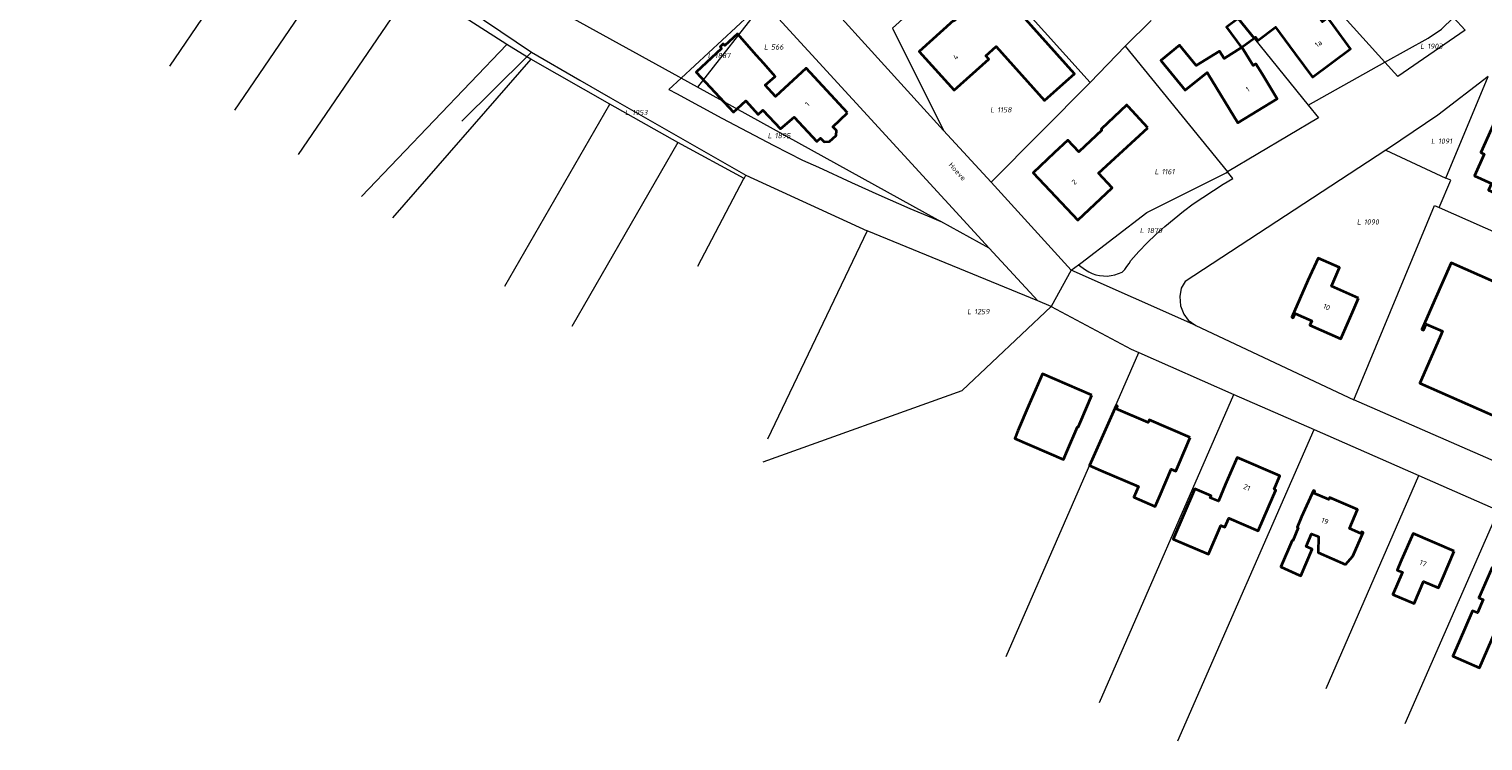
# Model space of a CAD drawing. Header units: metres. Extents: x 180383 to 183221, y 416441 to 418296.
# Tile 3 of 17: x 181764 to 182016, y 416900 to 417023. Entities that reach past the tile are written whole.
import ezdxf
from ezdxf.enums import TextEntityAlignment as Align
from ezdxf.lldxf.tags import DXFTag

# ---------------------------------------------------------------- set-up
doc = ezdxf.new("R2010")
doc.units = ezdxf.units.M
for name, color, linetype, lineweight in [('B-WE-KG-GRENS_PERCEEL-G', 150, 'KG-PERCEEL-SO', 18), ('B-WE-KG-GRENS_PERCEEL-S', 150, 'Continuous', 25), ('B-WE-OG-BEBOUWING-G', 7, 'Continuous', 35), ('B-WE-OG-BEBOUWING_HUISNUMMER-T18', 10, 'Continuous', 18), ('B-WE-OG-BEBOUWING_STRAATNAAM-T18', 10, 'Continuous', 18)]:
    doc.layers.add(name, color=color, linetype=linetype, lineweight=lineweight)
doc.styles.add('NLCS-ISO', font='NLCS-ISO.ttf')
doc.styles.add('NLCS-ISO-M500-T18', font='NLCS-ISO.ttf', dxfattribs={"height": 0.9})
tags = doc.linetypes.add('KG-PERCEEL-SO', pattern='A,5.5,-2,["P",Standard,S=1.8,R=0,X=-0.5,Y=-0.9],-2,5.5,-2,[5,NLCS.SHX,S=0.75,R=0,X=0,Y=0],-2', length=19).pattern_tags.tags
tags[6] = DXFTag(74, 10)

# ---------------------------------------------------------------- blocks, each defined once
blk = doc.blocks.new('SKG-PERCEELNUMMER-SO')
at = {"style": 'NLCS-ISO', "oblique": 10, "flags": 1}
for tag, p in [('GEMEENTECODE', (0, 2.55)), ('PERCEELGROOTTE', (0, -2.45))]:
    blk.add_attdef(tag, text='', height=1.8, dxfattribs=at).set_placement(p, align=Align.MIDDLE_CENTER)
at = {"style": 'NLCS-ISO', "oblique": 10}
blk.add_attdef('SECTIE', text='', height=1.8, dxfattribs=at).set_placement((-0.5, 0), align=Align.MIDDLE_RIGHT)
blk.add_attdef('PERCEELNUMMER', text='', height=1.8, dxfattribs=at).set_placement((0.5, 0), align=Align.MIDDLE_LEFT)

msp = doc.modelspace()

# ---------------------------------------------------------------- linework, layer by layer
at = {"layer": 'B-WE-KG-GRENS_PERCEEL-G', "flags": 128}
for points in [[(181764.485, 417179.27), (181828.995, 417108.177), (181922.4, 417005.195)], [(181788.79, 417016.356), (181808.32, 417045.034)], [(181975.912, 417042.256), (181998.669, 417017.008)], [(181819.707, 417037.728), (181799.957, 417008.749)], [(181876.699, 417014.471), (181858.531, 417024.488), (181838.958, 417035.952)], [(181927.755, 417035.699), (181913.583, 417022.88), (181922.4, 417005.195)], [(181947.736, 417013.507), (181927.755, 417035.699)], [(181966.655, 417032.856), (181985.417, 417009.614)], [(181811.018, 417001.104), (181830.998, 417030.352)], [(181847.026, 417020.062), (181830.998, 417030.352)], [(181837.83, 417027.849), (181851.243, 417018.723)], [(181891.293, 417027.4), (181877.089, 417014.256)], [(181891.387, 417027.297), (181879.907, 417012.702)], [(181930.325, 416984.904), (181891.387, 417027.297)], [(181953.784, 417019.779), (181958.281, 417024.211)], [(181998.669, 417017.008), (182006.154, 417021.181), (182008.43, 417022.743), (182010.516, 417024.732)], [(182012.498, 417022.523), (182010.516, 417024.732)], [(182012.498, 417022.523), (182000.897, 417014.535)], [(181821.889, 416993.847), (181847.026, 417020.062)], [(181850.479, 417017.965), (181847.026, 417020.062)], [(181851.243, 417018.723), (181850.507, 417017.993)], [(181851.243, 417018.723), (181859.637, 417013.908)], [(181947.736, 417013.507), (181953.784, 417019.779)], [(181953.784, 417019.779), (181971.471, 416998.076)], [(181851.162, 417017.55), (181827.261, 416990.114)], [(181850.479, 417017.965), (181839.255, 417006.835)], [(181850.507, 417017.993), (181850.479, 417017.965)], [(181851.162, 417017.55), (181850.479, 417017.965)], [(181864.771, 417009.789), (181851.162, 417017.55)], [(181985.417, 417009.614), (181998.669, 417017.008)], [(182000.897, 417014.535), (181998.669, 417017.008)], [(181859.637, 417013.908), (181864.905, 417010.886)], [(181874.977, 417012.302), (181877.089, 417014.256)], [(181877.089, 417014.256), (181876.699, 417014.471)], [(181879.907, 417012.702), (181877.089, 417014.256)], [(181930.666, 416996.292), (181947.736, 417013.507)], [(182016.496, 417014.535), (182007.804, 417007.863), (181999.275, 417002.12), (181998.812, 417001.817)], [(182009.206, 416997.014), (182016.496, 417014.535)], [(181864.905, 417010.886), (181888.253, 416997.493)], [(181874.977, 417012.302), (181876.29, 417011.583), (181884.148, 417007.332), (181893.112, 417002.612), (181898.066, 417000.109), (181900.806, 416998.88), (181906.531, 416996.25), (181911.259, 416994.099), (181916.622, 416991.734), (181920.347, 416990.189), (181921.976, 416989.507)], [(181921.521, 416989.758), (181879.907, 417012.702)], [(181846.681, 416978.35), (181864.771, 417009.789)], [(181876.507, 417003.149), (181864.771, 417009.789)], [(181985.417, 417009.614), (181987.175, 417007.435), (181971.471, 416998.076)], [(181876.507, 417003.149), (181858.23, 416971.355)], [(181887.972, 416996.959), (181876.507, 417003.149)], [(181930.666, 416996.292), (181922.4, 417005.195)], [(181998.812, 417001.817), (181964.148, 416979.121), (181963.482, 416977.97), (181963.232, 416976.578), (181963.348, 416974.93), (181963.935, 416973.502), (181964.696, 416972.491), (181965.996, 416971.567)], [(181998.812, 417001.817), (182009.206, 416997.014)], [(181946.115, 416982.337), (181957.526, 416991.037), (181971.243, 416997.94), (181971.471, 416998.076)], [(181972.382, 416996.958), (181971.471, 416998.076)], [(181879.99, 416981.8), (181887.955, 416996.927)], [(181887.955, 416996.927), (181887.972, 416996.959)], [(181887.972, 416996.959), (181888.253, 416997.493)], [(181888.253, 416997.493), (181909.219, 416987.892)], [(181930.666, 416996.292), (181944.47, 416981.083)], [(181965.521, 416992.53), (181970.733, 416995.941)], [(181970.733, 416995.941), (181972.382, 416996.958)], [(182008.002, 416991.947), (182010.02, 416996.638), (182009.206, 416997.014)], [(181954.765, 416982.786), (181956.17, 416984.316), (181957.621, 416985.802), (181959.117, 416987.243), (181960.657, 416988.638), (181962.238, 416989.985), (181963.86, 416991.282), (181965.521, 416992.53)], [(181993.262, 416958.695), (182007.235, 416992.277), (182008.002, 416991.947)], [(182008.002, 416991.947), (182020.926, 416986.221)], [(181921.976, 416989.507), (181921.521, 416989.758)], [(181930.325, 416984.904), (181921.976, 416989.507)], [(181909.219, 416987.892), (181892.035, 416951.897)], [(181938.69, 416975.796), (181909.219, 416987.892)], [(181938.69, 416975.796), (181930.325, 416984.904)], [(181944.47, 416981.083), (181941.041, 416974.831)], [(181944.47, 416981.083), (181945.738, 416982.049)], [(181965.996, 416971.567), (181944.47, 416981.083)], [(181945.738, 416982.049), (181946.115, 416982.337)], [(181945.738, 416982.049), (181946.919, 416981.152)], [(181946.919, 416981.152), (181947.492, 416980.811), (181948.098, 416980.533), (181948.729, 416980.32), (181949.38, 416980.176), (181950.043, 416980.101), (181950.709, 416980.097), (181951.373, 416980.163), (181952.025, 416980.299), (181952.66, 416980.504), (181953.269, 416980.774)], [(181953.269, 416980.774), (181953.711, 416981.223), (181954.11, 416981.711), (181954.462, 416982.233), (181954.765, 416982.786)], [(181941.041, 416974.831), (181938.69, 416975.796)], [(181891.259, 416948.019), (181925.63, 416960.302), (181941.041, 416974.831)], [(181941.041, 416974.831), (181954.828, 416967.455), (181956.165, 416966.868)], [(181965.996, 416971.567), (181993.262, 416958.695)], [(181933.261, 416914.379), (181956.165, 416966.868)], [(181956.165, 416966.868), (181972.584, 416959.664)], [(181949.386, 416906.449), (181972.584, 416959.664)], [(181972.584, 416959.664), (181986.411, 416953.597)], [(182046.661, 416935.42), (181993.262, 416958.695)], [(181962.864, 416899.82), (181986.411, 416953.597)], [(181986.411, 416953.597), (182004.524, 416945.649)], [(181988.506, 416908.898), (182004.524, 416945.649)], [(182004.524, 416945.649), (182018.26, 416939.622)], [(182002.181, 416902.815), (182018.26, 416939.622)]]:
    msp.add_lwpolyline(points, dxfattribs=at)
at = {"layer": 'B-WE-OG-BEBOUWING-G', "flags": 128}
for points in [[(181934.55, 417026.672), (181931.2, 417030.381), (181924.27, 417024.131), (181924.17, 417024.231), (181918.23, 417018.872), (181924.25, 417012.161), (181930.24, 417017.542), (181929.71, 417018.12), (181931.49, 417019.712), (181939.88, 417010.381), (181943.6, 417013.721), (181945.022, 417014.997)], [(181989.76, 417023.33), (181988.772, 417024.67), (181987.863, 417023.998), (181985.489, 417027.218), (181982.561, 417025.052), (181981.222, 417026.862), (181978.686, 417024.987), (181976.278, 417028.242), (181972.908, 417025.75), (181973.619, 417024.789), (181973.336, 417024.58), (181976.096, 417021.16), (181976.314, 417021.321), (181976.713, 417020.78), (181979.783, 417023.048), (181982.183, 417019.798), (181983.17, 417018.462), (181986.14, 417014.441), (181992.73, 417019.302)], [(181976.096, 417021.16), (181973.336, 417024.58), (181971.306, 417023.078), (181973.864, 417019.524), (181970.883, 417017.642), (181970.112, 417018.904), (181966.044, 417016.418), (181963.177, 417019.929), (181959.956, 417017.299), (181964.149, 417012.164), (181967.943, 417015.261), (181968.15, 417014.922), (181973.26, 417006.56), (181980.06, 417010.71), (181977.45, 417014.981), (181976.365, 417016.757), (181975.883, 417016.463), (181973.971, 417019.591)], [(181905.85, 417008.252), (181898.69, 417015.962), (181893.43, 417011.082), (181891.618, 417013.029), (181893.339, 417014.545), (181891.367, 417016.785), (181890.131, 417018.189), (181886.843, 417021.92), (181884.656, 417019.896), (181884.385, 417020.19), (181883.82, 417019.667), (181884.091, 417019.373), (181879.695, 417015.305), (181886.12, 417008.362), (181888.28, 417010.361), (181890.41, 417008.01), (181891.23, 417008.752), (181894.25, 417005.51), (181896.63, 417007.532), (181900.54, 417003.311), (181901.183, 417003.909), (181901.782, 417003.292), (181902.742, 417003.319), (181903.868, 417004.348), (181903.937, 417005.221), (181903.298, 417005.878)], [(181957.72, 417005.691), (181954.34, 417009.37), (181954.098, 417009.629), (181949.629, 417005.45), (181949.782, 417005.286), (181945.773, 417001.538), (181943.881, 417003.561), (181941.53, 417001.362), (181937.89, 416997.932), (181945.61, 416989.751), (181951.56, 416995.31), (181949.19, 416997.852)], [(182025.54, 417005.012), (182018.25, 417008.232), (182017.559, 417006.669), (182015.23, 417001.401), (182015.78, 417001.162), (182014.12, 416997.412), (182017.091, 416996.091), (182016.56, 416994.902), (182020.08, 416993.352), (182019.675, 416992.437), (182017.62, 416987.791), (182021.03, 416986.282), (182023.78, 416992.502), (182020.62, 416993.901), (182021.888, 416996.764)], [(181994.097, 416976.282), (181989.404, 416978.347), (181990.81, 416981.541), (181987.15, 416983.152), (181985.34, 416979.292), (181982.59, 416972.961), (181982.83, 416972.861), (181983.17, 416973.63), (181986.01, 416972.38), (181985.67, 416971.611), (181991.02, 416969.27), (181993.03, 416973.85)], [(181948.04, 416959.541), (181939.49, 416963.21), (181937.52, 416958.611), (181937.115, 416957.67), (181935.261, 416953.361), (181934.731, 416952.04), (181943.17, 416948.393), (181943.776, 416949.915), (181945.547, 416954.029), (181945.657, 416953.981), (181946.07, 416954.941)], [(181965.03, 416952.222), (181957.95, 416955.271), (181957.76, 416954.822), (181952.26, 416957.18), (181952.45, 416957.632), (181952.22, 416957.732), (181947.649, 416947.352), (181949.593, 416946.514), (181956.074, 416943.728), (181955.288, 416941.899), (181958.964, 416940.321), (181959.754, 416942.159), (181961.726, 416946.753), (181962.534, 416946.406), (181963.06, 416947.632)], [(181979.38, 416942.092), (181979.84, 416943.142), (181979.51, 416943.291), (181980.49, 416945.571), (181973.12, 416948.731), (181971.15, 416944.141), (181969.889, 416941.203), (181968.504, 416941.797), (181968.649, 416942.135), (181965.81, 416943.354), (181962.089, 416934.684), (181968.212, 416932.056), (181970.333, 416936.998), (181970.995, 416936.714), (181971.675, 416938.3), (181976.762, 416936.117)], [(181991.843, 416930.278), (181993.138, 416931.736), (181994.874, 416935.809), (181994.598, 416935.927), (181994.48, 416935.651), (181992.539, 416936.478), (181993.95, 416939.79), (181989.11, 416941.851), (181988.95, 416941.482), (181986.38, 416942.6), (181986.54, 416942.971), (181986.31, 416943.071), (181984.27, 416938.511), (181983.479, 416936.673), (181983.681, 416936.586), (181982.729, 416934.371), (181982.628, 416934.415), (181980.673, 416929.869), (181983.825, 416928.454), (181984.143, 416928.317), (181986.12, 416932.912), (181985.035, 416933.379), (181985.988, 416935.594), (181987.158, 416935.09), (181987.149, 416932.338)], [(182010.63, 416932.59), (182003.51, 416935.652), (182001.531, 416931.062), (182000.787, 416929.332), (182001.684, 416928.946), (182000.032, 416925.101), (182003.694, 416923.526), (182005.347, 416927.372), (182007.91, 416926.27), (182008.65, 416927.991)], [(182021.732, 416921.584), (182021.95, 416921.49), (182022.22, 416922.112), (182024.21, 416926.692), (182023.953, 416926.804), (182024.435, 416927.913), (182021.06, 416929.38), (182020.58, 416928.274), (182017.17, 416929.761), (182015.17, 416925.171), (182014.9, 416924.549), (182015.623, 416924.236), (182014.625, 416921.937), (182013.774, 416922.306), (182011.401, 416916.835), (182010.377, 416914.475), (182015.015, 416912.463), (182017.823, 416918.935), (182017.702, 416918.987), (182018.197, 416920.129), (182020.641, 416919.069)]]:
    msp.add_lwpolyline(points, close=True, dxfattribs=at)
msp.add_lwpolyline([(182036.09, 416964.22), (182034.337, 416965.002), (182036.784, 416970.57), (182010.099, 416982.348), (182007.245, 416975.881), (182005.025, 416970.852), (182005.299, 416970.731), (182005.771, 416971.802), (182008.608, 416970.552), (182008.135, 416969.479), (182004.67, 416961.611), (182025.06, 416952.632), (182027.555, 416958.383), (182030.727, 416957.025), (182031.118, 416957.909), (182032.894, 416957.129), (182032.492, 416956.214), (182034.623, 416950.459)], dxfattribs=at)

# ---------------------------------------------------------------- block references
at = {"layer": 'B-WE-KG-GRENS_PERCEEL-S', "xscale": 0.5, "yscale": 0.5, "zscale": 0.5}
for p, values in [((181882.664, 417018.157), {'PERCEELNUMMER': '1887', 'SECTIE': 'L'}), ((181892.375, 417019.643), {'PERCEELNUMMER': '566', 'SECTIE': 'L'}), ((182005.731, 417019.769), {'PERCEELNUMMER': '1903', 'SECTIE': 'L'}), ((181868.392, 417008.327), {'PERCEELNUMMER': '1953', 'SECTIE': 'L'}), ((181931.453, 417008.796), {'PERCEELNUMMER': '1158', 'SECTIE': 'L'}), ((181893.021, 417004.335), {'PERCEELNUMMER': '1895', 'SECTIE': 'L'}), ((182007.599, 417003.393), {'PERCEELNUMMER': '1091', 'SECTIE': 'L'}), ((181959.848, 416998.111), {'PERCEELNUMMER': '1161', 'SECTIE': 'L'}), ((181957.288, 416987.955), {'PERCEELNUMMER': '1870', 'SECTIE': 'L'}), ((181994.778, 416989.428), {'PERCEELNUMMER': '1090', 'SECTIE': 'L'}), ((181927.478, 416973.95), {'PERCEELNUMMER': '1259', 'SECTIE': 'L'})]:
    msp.add_blockref('SKG-PERCEELNUMMER-SO', p, dxfattribs=at).add_auto_attribs(values)

# ---------------------------------------------------------------- texts
at = {"layer": 'B-WE-OG-BEBOUWING_HUISNUMMER-T18', "style": 'NLCS-ISO-M500-T18'}
for s, rotation, p in [('1a', 36.4, (181987.158, 417020.224)), ('4', 41.9, (181924.527, 417017.918)), ('1', 31.4, (181974.939, 417012.33)), ('1', 42.9, (181898.894, 417009.791)), ('2', 43.3, (181944.983, 416996.317)), ('10', 336.3, (181988.593, 416974.752)), ('21', 336.8, (181974.815, 416943.598)), ('19', 336.9, (181988.301, 416937.794)), ('17', 336.7, (182005.249, 416930.495))]:
    msp.add_text(s, height=0.9, rotation=rotation, dxfattribs=at).set_placement(p, align=Align.MIDDLE)
at = {"layer": 'B-WE-OG-BEBOUWING_STRAATNAAM-T18', "style": 'NLCS-ISO-M500-T18'}
msp.add_text('Hoeve', height=0.9, rotation=312.7, dxfattribs=at).set_placement((181924.815, 416998.136), align=Align.MIDDLE)

doc.saveas('drawing.dxf')
